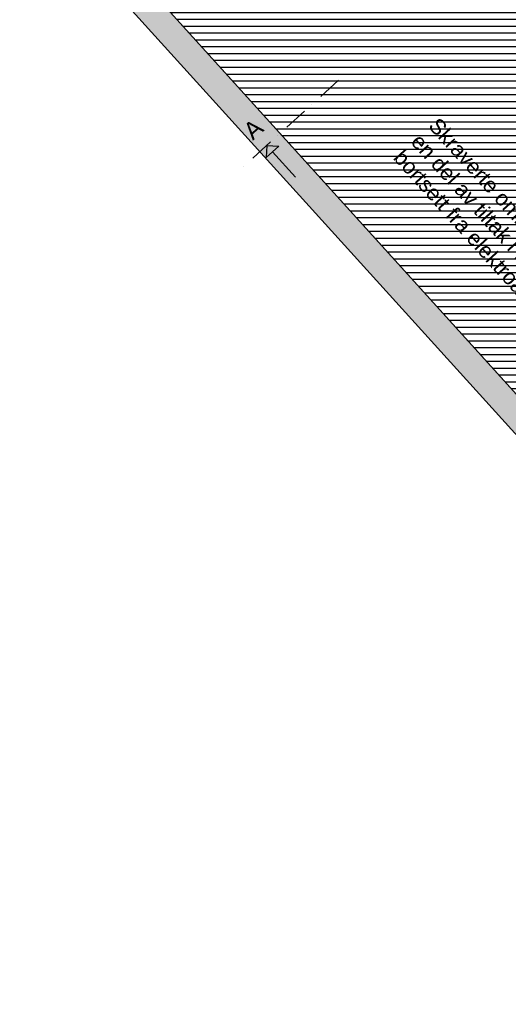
# Model space of a CAD drawing. Header units: millimetres. Extents: x 62961 to 109894, y 64087 to 106742.
# Tile 1 of 35: x 70956 to 78104, y 64087 to 78481. Entities that reach past the tile are written whole.
import ezdxf
from ezdxf.enums import TextEntityAlignment as Align

# ---------------------------------------------------------------- set-up
doc = ezdxf.new("R2010")
doc.units = ezdxf.units.MM
doc.header["$LTSCALE"] = 0.5
doc.header["$MEASUREMENT"] = 0
for name, pattern in [('PLINE', [0]), ('Prikk & stiplet', [1340.555525, 705.555534, -352.777767, 0, -282.222223]), ('Wipeout_Contour', [2000, 0, -2000])]:
    doc.linetypes.add(name, pattern=pattern)
for name, color, linetype in [('000 2D grafikk(Nye konstruksjoner)', 7, 'Continuous'), ('23-- Yttervegger', 7, 'Continuous'), ('23-- Yttervegger (Skravur)', 7, 'Continuous'), ('253- Oppforet gulv_ påstøp', 7, 'Continuous'), ('838- Annen tekst', 7, 'Continuous'), ('862- M___Nettoareal', 7, 'Continuous'), ('862- M___Nettoareal(Polylinje)', 7, 'Continuous'), ('862- M___Nettoareal(Tekst)', 7, 'Continuous')]:
    doc.layers.add(name, color=color, linetype=linetype)
doc.styles.add('GENERATED_STYLE_1', font='arial.ttf')

# ---------------------------------------------------------------- blocks, each defined once
blk = doc.blocks.new('Teknisk _U17A_15', base_point=(79140, 77060))
at = {"layer": '862- M___Nettoareal(Polylinje)', "linetype": 'PLINE', "flags": 128}
blk.add_lwpolyline([(79002, 78812, -0.024129), (75041, 83661), (71521, 80402), (79961, 71088), (81005, 72034), (82016, 71985), (82207, 71774), (82281, 71841), (85630, 68145), (88001, 71258, -0.018599), (84597, 73680), (83152, 72370), (83051, 72481), (84475, 73775), (84888, 74321, -0.029335), (79514, 79272)], format="xyb", close=True, dxfattribs=at)
at = {"layer": '862- M___Nettoareal(Tekst)', "style": 'GENERATED_STYLE_1'}
for tag, height, p in [('ROOM_NUMBER', 100, (79041, 77615)), ('ROOM_NAME', 200, (78924, 77487)), ('DUMMY_863', 100, (78691, 77322)), ('DUMMY_861', 100, (79271, 77384)), ('DUMMY_862', 200, (79589, 76798))]:
    blk.add_attdef(tag, text='', height=height, rotation=312.1619, dxfattribs=at).set_placement(p, align=Align.TOP_LEFT)

msp = doc.modelspace()

# ---------------------------------------------------------------- hatches: boundary and pattern name
at = {"layer": '23-- Yttervegger (Skravur)', "linetype": 'Continuous'}
h = msp.add_hatch(dxfattribs=at)
h.set_pattern_fill('Eksisterende_konstruksjon', color=256, style=0, pattern_type=2)
h.set_pattern_definition([(0, (0, 0), (0, 86.60254), [0, -50]), (0, (25, 43.3), (0, 86.60254), [0, -50])])
h.paths.add_polyline_path([(71225, 80134), (85492, 64388), (85738, 64713), (71521, 80402)])
at = {"layer": '838- Annen tekst', "linetype": 'Continuous'}
msp.add_hatch(color=256, dxfattribs=at).paths.add_polyline_path([(74569, 76642), (74560, 76466), (74745, 76634)])

# ---------------------------------------------------------------- linework, layer by layer
at = {"layer": '000 2D grafikk(Nye konstruksjoner)', "linetype": 'PLINE', "flags": 128}
msp.add_lwpolyline([(90695, 72840, -0.09115), (78012, 84353), (77121, 85492)], format="xyb", dxfattribs=at)
at = {"layer": '23-- Yttervegger', "linetype": 'PLINE', "flags": 128}
for points in [[(70956, 80430), (85765, 64087)], [(79961, 71088), (71521, 80402)]]:
    msp.add_lwpolyline(points, dxfattribs=at)
at = {"layer": '253- Oppforet gulv_ påstøp', "linetype": 'PLINE', "flags": 128}
msp.add_lwpolyline([(71521, 80402), (85738, 64713), (89824, 70111, -0.029133), (84475, 73775), (84888, 74321, -0.029335), (79514, 79272), (79003, 78813), (78801, 79035, -0.022875), (75040, 83660), (73195, 81992), (73231, 81952)], format="xyb", close=True, dxfattribs=at)
at = {"layer": '838- Annen tekst', "linetype": 'Prikk & stiplet'}
msp.add_line((75621, 77595), (74194, 76303), dxfattribs=at)
at = {"layer": '838- Annen tekst', "linetype": 'PLINE'}
for p, q in [((74569, 76642), (74560, 76466)), ((74745, 76634), (74560, 76466)), ((74569, 76642), (74745, 76634)), ((74990, 76178), (74653, 76550))]:
    msp.add_line(p, q, dxfattribs=at)

# ---------------------------------------------------------------- block references
at = {"layer": '862- M___Nettoareal', "linetype": 'Continuous'}
msp.add_blockref('Teknisk _U17A_15', (79140, 77060), dxfattribs=at)

# ---------------------------------------------------------------- texts
at = {"layer": '838- Annen tekst', "linetype": 'Continuous', "insert": (74202, 76899), "char_height": 250, "attachment_point": 1, "rotation": 41.1619, "style": 'GENERATED_STYLE_1'}
msp.add_mtext('\\A1;{\\pql;\\fArial|b0|i0|c0|p0;\\W1.000000;A}', dxfattribs=at)

# ---------------------------------------------------------------- next in the draw order: wipeouts: each hides what was drawn before it
at = {"linetype": 'Wipeout_Contour', "ltscale": 541847.430696}
msp.add_wipeout([(76338, 76389), (78908, 73551), (79694, 74263), (77124, 77101)], dxfattribs=at).dxf.layer = '838- Annen tekst'

# ---------------------------------------------------------------- next in the draw order: hatches: boundary and pattern name
at = {"linetype": 'Continuous'}
h = msp.add_hatch(dxfattribs=at)
h.set_pattern_fill('Linjer_100_mm', color=256, style=0, pattern_type=2)
h.set_pattern_definition([(0, (80672.27, 74186.88), (0, 100), [])])
h.paths.add_polyline_path([(75041, 83661), (71521, 80402), (85738, 64713), (89824, 70111, -0.028324), (84597, 73680), (84496, 73791), (84888, 74321, -0.029335), (79514, 79272), (79002, 78812, -0.024074)])

# ---------------------------------------------------------------- next in the draw order: texts
at = {"layer": '838- Annen tekst', "linetype": 'Continuous', "insert": (77089, 77069), "char_height": 225, "width": 3828.67, "attachment_point": 1, "rotation": 312.1619, "line_spacing_factor": 0.923443, "style": 'GENERATED_STYLE_1'}
msp.add_mtext('\\A1;{\\pql;\\fArial|b0|i0|c0|p0;\\W1.000000;Skraverte områder er ikke en del av tiltak i Fase 2, bortsett fra elektroarbeider.}', dxfattribs=at)

doc.saveas('drawing.dxf')
